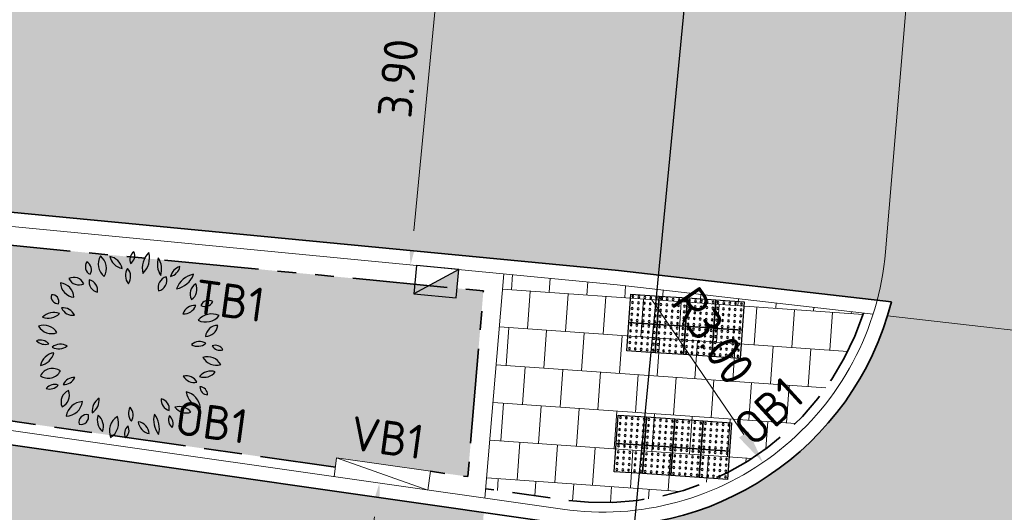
# Model space of a CAD drawing. Header units: metres. Extents: x 196651 to 397723, y 354703 to 710691.
# Tile 196 of 256: x 198018.77 to 198029.18, y 356116.48 to 356121.69. Entities that reach past the tile are written whole.
import ezdxf
from ezdxf.enums import TextEntityAlignment as Align

# ---------------------------------------------------------------- set-up
doc = ezdxf.new("R2010")
doc.units = ezdxf.units.M
doc.header["$MEASUREMENT"] = 0
doc.linetypes.add('VH-OPSLUITBAND_100X200', pattern=[16, 8, -2, 4, -2])
doc.linetypes.add('VH-TROTTOIRBAND_180-200', pattern=[20, 10, -2, 2, -2, 2, -2])
doc.layers.add('N-WE-GR-BOOM', color=96, linetype='Continuous')
doc.layers.add('N-WE-RI-HWA_KOLK_TROTTOIR-S', color=150, linetype='Continuous')
for name, color, linetype, lineweight in [('N-WE-GR-GRAS_BERM-A', 86, 'Continuous', 5), ('N-WE-VH-GOOT_TEGEL-G', 170, 'Continuous', 35), ('N-WE-VH-KANTOPSLUITING_OPSLUITBAND_100X200-G', 5, 'VH-OPSLUITBAND_100X200', 35), ('N-WE-VH-KANTOPSLUITING_TEKST-T', 7, 'VH-OPSLUITBAND_100X200', 35), ('N-WE-VH-KANTOPSLUITING_TROTTOIRBAND_180 200-G', 6, 'VH-TROTTOIRBAND_180-200', 35), ('N-WE-VH-KANTVERHARDING-G', 1, 'Continuous', 5), ('N-WE-VH-VERHARDING_ASFALT_DEKLAAG-G_ZWART', 252, 'Continuous', 5), ('N-WE-VH-VERHARDING_TEGEL-200X200X50-A', 252, 'Continuous', 18), ('N-WE-VH-VERHARDING_TEGEL-A', 252, 'Continuous', 5), ('N-WE-VH-VERKEERSTEGEL-NOPPENTEGEL-S', 5, 'Continuous', 25), ('X-XX-AL-AANPIJLING-M', 7, 'Continuous', 18), ('X-XX-AL-VERWIJZING_DOORSNEDE-200-S', 3, 'Continuous', 25)]:
    doc.layers.add(name, color=color, linetype=linetype, lineweight=lineweight)
doc.layers.add('N-WE-VH-VERHARDING_ASFALT_COATING_ROOD-G', color=7, linetype='Continuous', lineweight=5, true_color=0xffa8a8)
doc.layers.add('N-WE-VH-VERHARDING_ASFALT_DEKLAAG-G_ROOD', color=7, linetype='Continuous', lineweight=5, true_color=0xbf4040)
doc.styles.add('ATT', font='romans.shx')
doc.styles.add('NLCS-ISO', font='NLCS-ISO.ttf')
doc.styles.add('NLCS-ISO-M200-T18', font='NLCS-ISO.ttf')
doc.dimstyles.new('NLCS-M200-T18-PIJL', dxfattribs={"dimscale": 0.2, "dimtxt": 1.799999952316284, "dimasz": 1.8, "dimexe": 2, "dimexo": 2, "dimgap": 0.7, "dimtad": 1, "dimzin": 0, "dimdsep": 46, "dimtxsty": 'NLCS-ISO-M200-T18', "dimcen": 0, "dimdle": 2, "dimse1": 1, "dimse2": 1, "dimclrd": 256, "dimclre": 256, "dimclrt": 256, "dimadec": 1, "dimazin": 0, "dimtfac": 1, "dimtofl": 0, "dimtmove": 1, "dimatfit": 0, "dimfxl": 2, "dimfxlon": 1, "dimtfillclr": 254, "dimtolj": 1, "dimtzin": 0, "dimlwd": 18, "dimlwe": 18, "dimarcsym": 0})

# ---------------------------------------------------------------- blocks, each defined once
blk = doc.blocks.new('TEKST TB')
at = {"style": 'NLCS-ISO'}
blk.add_attdef('TEKST_TROTTOIRBANDEN', text='', height=0.36, rotation=0.340705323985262, dxfattribs=at).set_placement((0, 0), align=Align.BOTTOM_CENTER)
blk = doc.blocks.new('N-SRI-HWA-KOLK_TROTTOIR-SO')
blk.add_hatch(color=256).paths.add_polyline_path([(1.125000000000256, 0.7499999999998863), (-1.124999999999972, 0.7499999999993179), (-1.124999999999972, -0.7499999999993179)])
blk.add_line((-1.124999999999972, -0.7499999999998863), (1.124999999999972, 0.7499999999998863))
at = {"flags": 128}
blk.add_lwpolyline([(-1.124999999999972, -0.7499999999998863), (1.124999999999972, -0.7499999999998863), (1.124999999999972, 0.7499999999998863), (-1.124999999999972, 0.7499999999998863)], close=True, dxfattribs=at)
blk = doc.blocks.new('*D298')
at = {"layer": 'Defpoints', "color": 0, "ltscale": 0.2, "transparency": 16777216}
for p in [(198023.5517726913, 356122.9524081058), (198022.9046449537, 356119.0980970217), (198023.1781617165, 356119.0717640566)]:
    blk.add_point(p, dxfattribs=at)
at = {"layer": 'X-XX-AL-AANPIJLING-M', "linetype": 'Continuous', "lineweight": 18, "ltscale": 0.2, "transparency": 16777216}
blk.add_line((198023.2437562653, 356122.6203979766), (198022.9391446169, 356119.456440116), dxfattribs=at)
at = {"layer": 'X-XX-AL-AANPIJLING-M', "ltscale": 0.2, "transparency": 16777216}
for points in [[(198023.1840324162, 356122.6261479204), (198023.3034801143, 356122.6146480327), (198023.2782559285, 356122.9787410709)], [(198022.8794207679, 356119.4621900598), (198022.9988684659, 356119.4506901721), (198022.9046449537, 356119.0980970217)]]:
    blk.add_solid(points, dxfattribs=at)
at = {"layer": 'X-XX-AL-AANPIJLING-M', "ltscale": 0.2, "transparency": 16777216, "insert": (198022.7729232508, 356121.0690854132), "char_height": 0.3599999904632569, "attachment_point": 5, "rotation": 84.50076870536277, "style": 'NLCS-ISO-M200-T18'}
blk.add_mtext('\\A1;3.90', dxfattribs=at)
blk = doc.blocks.new('*D174')
at = {"layer": 'Defpoints', "color": 0, "ltscale": 0.2, "transparency": 16777216}
for p in [(198020.9554231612, 356117.0230101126), (198022.5758180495, 356116.7919614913), (198020.4613628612, 356113.5580563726)]:
    blk.add_point(p, dxfattribs=at)
at = {"layer": 'X-XX-AL-AANPIJLING-M', "linetype": 'Continuous', "lineweight": 18, "ltscale": 0.2, "transparency": 16777216}
blk.add_line((198022.1325753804, 356113.6834029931), (198022.5250004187, 356116.4355662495), dxfattribs=at)
at = {"layer": 'X-XX-AL-AANPIJLING-M', "ltscale": 0.2, "transparency": 16777216}
for points in [[(198022.4656012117, 356116.4440358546), (198022.5843996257, 356116.4270966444), (198022.5758180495, 356116.7919614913)], [(198022.0731761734, 356113.6918725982), (198022.1919745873, 356113.674933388), (198022.0817577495, 356113.3270077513)]]:
    blk.add_solid(points, dxfattribs=at)
at = {"layer": 'X-XX-AL-AANPIJLING-M', "ltscale": 0.2, "transparency": 16777216, "insert": (198022.0119921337, 356115.1046558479), "char_height": 0.3599999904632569, "attachment_point": 5, "rotation": 81.88501903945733, "style": 'NLCS-ISO-M200-T18'}
blk.add_mtext('\\A1;3.50', dxfattribs=at)
blk = doc.blocks.new('12PPLT06')
at = {"color": 0, "linetype": 'ByBlock'}
for centre, radius, start, end in [((-0.0861073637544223, 0.4282650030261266), 0.08348141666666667, 149.473723, 231.758585), ((-0.209690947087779, 0.4051008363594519), 0.08348141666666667, 329.473723, 51.758585), ((-0.02870544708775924, 0.4858358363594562), 0.08172058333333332, 192.305955, 259.684897), ((-0.1231813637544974, 0.388018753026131), 0.08172058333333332, 12.305955, 79.68489699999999), ((0.05000580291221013, 0.4504235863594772), 0.05243733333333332, 125.409332, 202.710088), ((-0.02874894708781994, 0.4729173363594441), 0.05243733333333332, 305.409332, 22.710088), ((0.1770898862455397, 0.4065607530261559), 0.1137750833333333, 133.811686, 194.307734), ((-0.01192153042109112, 0.4605457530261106), 0.1137750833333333, 313.811686, 14.307734), ((-0.1922265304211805, 0.4144898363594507), 0.04510308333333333, 146.815069, 244.019343), ((-0.2497319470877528, 0.3986316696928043), 0.04510308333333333, 326.815069, 64.019343), ((0.2574144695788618, 0.4291249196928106), 0.1143496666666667, 163.464229, 212.790564), ((0.05166538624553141, 0.3997421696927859), 0.1143496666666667, 343.464229, 32.790564), ((0.04061563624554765, 0.3678615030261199), 0.06638033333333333, 145.524785, 220.832734), ((-0.06433119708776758, 0.3620330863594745), 0.06638033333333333, 325.524785, 40.83273399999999), ((0.2788443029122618, 0.3492606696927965), 0.0671975, 104.100357, 168.465016), ((0.1966333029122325, 0.4278707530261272), 0.0671975, 284.100357, 348.465016), ((0.3554936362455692, 0.2580414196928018), 0.1178019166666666, 100.300505, 160.447649), ((0.2234203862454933, 0.4133692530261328), 0.1178019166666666, 280.300505, 340.447649), ((-0.2877341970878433, 0.3336924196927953), 0.081791, 183.318929, 263.190365), ((-0.3790860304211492, 0.2477432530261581), 0.081791, 3.318929, 83.19036499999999), ((-0.2982741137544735, 0.2994408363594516), 0.05821033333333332, 25.453651, 116.685197), ((-0.2718556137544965, 0.3764686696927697), 0.05821033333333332, 205.453651, 296.6851970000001), ((-0.1618326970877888, 0.3338885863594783), 0.05570899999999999, 168.806602, 257.639098), ((-0.2284075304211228, 0.2902852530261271), 0.05570899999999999, 348.806602, 77.639098), ((0.2042821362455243, 0.3047935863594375), 0.05733175, 103.891386, 198.903947), ((0.1362783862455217, 0.3418740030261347), 0.05733175, 283.891386, 18.903947), ((0.3801633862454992, 0.2704886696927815), 0.06404974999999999, 122.581735, 207.179988), ((0.2886953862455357, 0.2952014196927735), 0.06404974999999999, 302.581735, 27.17998800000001), ((-0.3812560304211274, 0.2554981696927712), 0.03687258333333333, 163.493346, 274.469734), ((-0.4137354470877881, 0.2292142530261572), 0.03687258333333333, 343.493346, 94.469734), ((0.3410773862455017, 0.143559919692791), 0.06633966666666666, 86.02821899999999, 161.369762), ((0.2828089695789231, 0.230933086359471), 0.06633966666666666, 266.028219, 341.369762), ((0.4133008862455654, 0.1913606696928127), 0.04460749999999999, 59.98145400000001, 155.66759), ((0.3949721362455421, 0.248364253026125), 0.04460749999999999, 239.981454, 335.66759), ((-0.4032495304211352, 0.08753425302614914), 0.08471958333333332, 69.720138, 135.64891), ((-0.4344656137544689, 0.226225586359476), 0.08471958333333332, 249.720138, 315.64891), ((-0.3534903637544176, 0.1337669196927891), 0.06314383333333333, 22.572306, 98.33354299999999), ((-0.3043353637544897, 0.2204817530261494), 0.06314383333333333, 202.572306, 278.3335430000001), ((0.4301350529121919, 0.07267058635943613), 0.09187275, 64.735263, 140.578115), ((-0.4559597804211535, 0.02465575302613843), 0.07996766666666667, 30.948236, 110.578394), ((0.3983755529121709, 0.2140967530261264), 0.09187275, 244.7352629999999, 320.578115), ((-0.415484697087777, 0.1406452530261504), 0.07996766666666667, 210.948236, 290.578394), ((0.4628914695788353, 0.03809850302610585), 0.06592175, 90.25287399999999, 173.522083), ((0.3970997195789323, 0.1114569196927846), 0.06592175, 270.252874, 353.5220830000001), ((-0.450188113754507, 0.06701016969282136), 0.06300191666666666, 224.25765, 288.592661), ((-0.4752231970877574, -0.03667174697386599), 0.06300191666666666, 44.25764999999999, 108.592661), ((-0.3678316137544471, -0.06481383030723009), 0.06992266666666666, 60.509485, 129.29199), ((0.3567975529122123, 0.05846016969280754), 0.06502333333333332, 238.874764, 311.213524), ((0.3660280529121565, -0.0461168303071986), 0.06502333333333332, 58.874764, 131.213524), ((-0.3856936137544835, -0.1306236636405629), 0.09234183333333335, 100.876159, 165.447913), ((-0.4924966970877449, -0.01673874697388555), 0.09234183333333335, 280.876159, 345.447913), ((-0.3776902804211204, 0.05016466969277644), 0.06992266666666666, 240.509485, 309.29199), ((0.4502331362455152, -0.04529299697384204), 0.04464991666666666, 28.19813599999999, 112.191787), ((0.4727193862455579, 0.01714758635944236), 0.04464991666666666, 208.198136, 292.191787), ((0.454932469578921, -0.02499216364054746), 0.08137058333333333, 209.195197, 286.718901), ((0.4073073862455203, -0.1426145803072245), 0.08137058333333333, 29.195197, 106.718901), ((-0.4332910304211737, -0.1017925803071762), 0.07279833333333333, 234.974463, 331.379225), ((-0.411169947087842, -0.1962779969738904), 0.07279833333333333, 54.97446299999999, 151.379225), ((0.4250529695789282, -0.2125242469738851), 0.07530733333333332, 71.371166, 141.75354), ((0.3899658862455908, -0.09454383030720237), 0.07530733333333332, 251.371166, 321.75354), ((-0.3988381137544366, -0.2663327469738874), 0.05835274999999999, 71.81924599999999, 140.08176), ((-0.2960180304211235, -0.2328259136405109), 0.06249758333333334, 87.172434, 157.236469), ((-0.3505646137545, -0.1462222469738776), 0.06249758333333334, 267.172434, 337.236469), ((0.2959620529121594, -0.2261938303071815), 0.06442966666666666, 28.807165, 103.91988), ((0.336918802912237, -0.1326099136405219), 0.06442966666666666, 208.807165, 283.91988), ((-0.425385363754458, -0.1734484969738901), 0.05835274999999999, 251.819246, 320.08176), ((-0.300776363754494, -0.2997434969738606), 0.06498733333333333, 113.475292, 203.45596), ((-0.3862814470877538, -0.2660029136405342), 0.06498733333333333, 293.475292, 23.45596), ((0.3923588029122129, -0.2358448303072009), 0.0967875, 186.548686, 256.891132), ((0.2742512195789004, -0.3411484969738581), 0.0967875, 6.548686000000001, 76.891132), ((0.410380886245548, -0.2204391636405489), 0.04222583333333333, 179.255722, 267.628659), ((0.3664114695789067, -0.2620803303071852), 0.04222583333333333, 359.255722, 87.628659), ((-0.3404386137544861, -0.286296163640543), 0.08883749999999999, 271.632764, 352.026789), ((-0.2499286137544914, -0.3874203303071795), 0.08883749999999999, 91.63276400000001, 172.026789), ((-0.1213639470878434, -0.3477423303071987), 0.07992766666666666, 122.887314, 186.725334), ((-0.244141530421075, -0.289984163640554), 0.07992766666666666, 302.887314, 6.725333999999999), ((0.2217668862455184, -0.2893535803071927), 0.05859191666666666, 173.649981, 254.6514450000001), ((0.1480257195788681, -0.3393753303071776), 0.05859191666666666, 353.649981, 74.65144500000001), ((0.05309013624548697, -0.3604013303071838), 0.06279416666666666, 148.787661, 221.5977109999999), ((-0.04757369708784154, -0.3695494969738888), 0.06279416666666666, 328.787661, 41.597711), ((0.2468061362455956, -0.3953419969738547), 0.1233375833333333, 165.20711, 218.321749), ((0.0307931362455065, -0.4403295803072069), 0.1233375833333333, 345.20711, 38.321749), ((0.2983952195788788, -0.2774710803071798), 0.08059875, 218.696214, 286.241545), ((0.2580326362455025, -0.405242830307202), 0.08059875, 38.69621400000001, 106.241545), ((-0.2305322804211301, -0.4082693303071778), 0.04104691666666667, 76.54190600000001, 193.477426), ((-0.2608957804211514, -0.3779159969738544), 0.04104691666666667, 256.541906, 13.477426), ((-0.09836994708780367, -0.3976454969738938), 0.07587533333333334, 159.116987, 230.360624), ((-0.2176659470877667, -0.4290285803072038), 0.07587533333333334, 339.116987, 50.360624), ((-0.01992978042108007, -0.4540436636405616), 0.09055483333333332, 122.116989, 201.727527), ((-0.152194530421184, -0.4108697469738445), 0.09055483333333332, 302.116989, 21.727527), ((0.1123076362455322, -0.397803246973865), 0.07050225, 185.31956, 260.418968), ((0.03037446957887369, -0.4738584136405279), 0.07050225, 5.31956, 80.41896799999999), ((0.2555320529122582, -0.3939920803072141), 0.05361883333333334, 156.775419, 231.2879720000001), ((0.1727245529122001, -0.4146869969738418), 0.05361883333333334, 336.775419, 51.287972), ((0.0214697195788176, -0.4669088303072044), 0.05212266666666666, 129.747505, 206.070901), ((-0.05867703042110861, -0.4497403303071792), 0.05212266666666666, 309.747505, 26.070901)]:
    blk.add_arc(centre, radius, start, end, dxfattribs=at)
at = {"color": 0, "linetype": 'ByBlock', "style": 'ATT'}
for tag, p, flags in [('ITEM', (-0.9110891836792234, -3.045691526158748), 3), ('ROOM_NUMBER', (-0.9110891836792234, -4.379024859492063), 1)]:
    blk.add_attdef(tag, p, '', height=1, dxfattribs=dict(at, flags=flags))
blk = doc.blocks.new('*U2075')
for centre in [(0.02500000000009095, 0.575000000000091), (0.02500000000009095, 0.512500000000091), (0.08750000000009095, 0.575000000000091), (0.08750000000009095, 0.512500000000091), (0.1500000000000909, 0.575000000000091), (0.1500000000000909, 0.512500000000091), (0.2125000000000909, 0.575000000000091), (0.2125000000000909, 0.512500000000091), (0.2749999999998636, 0.575000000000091), (0.2749999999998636, 0.512500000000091), (0.3250000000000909, 0.575000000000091), (0.3250000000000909, 0.512500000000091), (0.3875000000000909, 0.575000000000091), (0.3875000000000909, 0.512500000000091), (0.4500000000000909, 0.575000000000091), (0.4500000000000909, 0.512500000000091), (0.5125000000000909, 0.575000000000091), (0.5125000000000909, 0.512500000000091), (0.5749999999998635, 0.575000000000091), (0.5749999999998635, 0.512500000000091), (0.6250000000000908, 0.575000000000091), (0.6250000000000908, 0.512500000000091), (0.6875000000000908, 0.575000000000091), (0.6875000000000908, 0.512500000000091), (0.7500000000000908, 0.575000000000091), (0.7500000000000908, 0.512500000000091), (0.8125000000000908, 0.575000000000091), (0.8125000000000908, 0.512500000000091), (0.8749999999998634, 0.575000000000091), (0.8749999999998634, 0.512500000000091), (0.9250000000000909, 0.575000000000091), (0.9250000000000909, 0.512500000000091), (0.9875000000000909, 0.575000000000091), (0.9875000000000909, 0.512500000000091), (1.050000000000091, 0.575000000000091), (1.050000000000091, 0.512500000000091), (1.112500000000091, 0.575000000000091), (1.112500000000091, 0.512500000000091), (1.174999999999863, 0.575000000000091), (1.174999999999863, 0.512500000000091), (0.02500000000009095, 0.4500000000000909), (0.08750000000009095, 0.4500000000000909), (0.1500000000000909, 0.4500000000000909), (0.2125000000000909, 0.4500000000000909), (0.2749999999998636, 0.4500000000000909), (0.3250000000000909, 0.4500000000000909), (0.3875000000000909, 0.4500000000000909), (0.4500000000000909, 0.4500000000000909), (0.5125000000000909, 0.4500000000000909), (0.5749999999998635, 0.4500000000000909), (0.6250000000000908, 0.4500000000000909), (0.6875000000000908, 0.4500000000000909), (0.7500000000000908, 0.4500000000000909), (0.8125000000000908, 0.4500000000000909), (0.8749999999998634, 0.4500000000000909), (0.9250000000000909, 0.4500000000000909), (0.9875000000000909, 0.4500000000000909), (1.050000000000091, 0.4500000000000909), (1.112500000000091, 0.4500000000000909), (1.174999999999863, 0.4500000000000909), (0.02500000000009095, 0.3875000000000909), (0.02500000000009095, 0.3250000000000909), (0.08750000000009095, 0.3875000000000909), (0.08750000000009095, 0.3250000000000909), (0.1500000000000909, 0.3875000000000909), (0.1500000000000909, 0.3250000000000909), (0.2125000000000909, 0.3875000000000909), (0.2125000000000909, 0.3250000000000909), (0.2749999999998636, 0.3875000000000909), (0.2749999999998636, 0.3250000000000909), (0.3250000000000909, 0.3875000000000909), (0.3250000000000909, 0.3250000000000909), (0.3875000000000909, 0.3875000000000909), (0.3875000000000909, 0.3250000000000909), (0.4500000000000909, 0.3875000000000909), (0.4500000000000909, 0.3250000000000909), (0.5125000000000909, 0.3875000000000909), (0.5125000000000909, 0.3250000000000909), (0.5749999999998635, 0.3875000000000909), (0.5749999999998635, 0.3250000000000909), (0.6250000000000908, 0.3875000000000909), (0.6250000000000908, 0.3250000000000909), (0.6875000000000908, 0.3875000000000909), (0.6875000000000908, 0.3250000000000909), (0.7500000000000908, 0.3875000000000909), (0.7500000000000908, 0.3250000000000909), (0.8125000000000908, 0.3875000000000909), (0.8125000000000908, 0.3250000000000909), (0.8749999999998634, 0.3875000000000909), (0.8749999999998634, 0.3250000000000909), (0.9250000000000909, 0.3875000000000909), (0.9250000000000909, 0.3250000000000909), (0.9875000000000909, 0.3875000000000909), (0.9875000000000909, 0.3250000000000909), (1.050000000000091, 0.3875000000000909), (1.050000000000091, 0.3250000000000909), (1.112500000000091, 0.3875000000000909), (1.112500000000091, 0.3250000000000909), (1.174999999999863, 0.3875000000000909), (1.174999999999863, 0.3250000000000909), (0.02500000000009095, 0.2750000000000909), (0.02500000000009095, 0.2125000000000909), (0.08750000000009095, 0.2750000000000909), (0.08750000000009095, 0.2125000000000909), (0.1500000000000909, 0.2750000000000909), (0.1500000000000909, 0.2125000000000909), (0.2125000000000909, 0.2750000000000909), (0.2125000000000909, 0.2125000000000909), (0.2749999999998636, 0.2750000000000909), (0.2749999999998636, 0.2125000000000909), (0.3250000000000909, 0.2750000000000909), (0.3250000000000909, 0.2125000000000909), (0.3875000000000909, 0.2750000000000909), (0.3875000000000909, 0.2125000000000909), (0.4500000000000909, 0.2750000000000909), (0.4500000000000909, 0.2125000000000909), (0.5125000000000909, 0.2750000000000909), (0.5125000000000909, 0.2125000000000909), (0.5749999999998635, 0.2750000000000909), (0.5749999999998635, 0.2125000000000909), (0.6250000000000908, 0.2750000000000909), (0.6250000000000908, 0.2125000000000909), (0.6875000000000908, 0.2750000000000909), (0.6875000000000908, 0.2125000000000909), (0.7500000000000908, 0.2750000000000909), (0.7500000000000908, 0.2125000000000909), (0.8125000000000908, 0.2750000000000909), (0.8125000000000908, 0.2125000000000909), (0.8749999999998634, 0.2750000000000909), (0.8749999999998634, 0.2125000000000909), (0.9250000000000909, 0.2750000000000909), (0.9250000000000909, 0.2125000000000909), (0.9875000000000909, 0.2750000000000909), (0.9875000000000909, 0.2125000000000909), (1.050000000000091, 0.2750000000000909), (1.050000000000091, 0.2125000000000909), (1.112500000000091, 0.2750000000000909), (1.112500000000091, 0.2125000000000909), (1.174999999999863, 0.2750000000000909), (1.174999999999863, 0.2125000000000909), (0.02500000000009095, 0.1500000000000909), (0.08750000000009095, 0.1500000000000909), (0.1500000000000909, 0.1500000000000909), (0.2125000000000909, 0.1500000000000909), (0.2749999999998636, 0.1500000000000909), (0.3250000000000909, 0.1500000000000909), (0.3875000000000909, 0.1500000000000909), (0.4500000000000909, 0.1500000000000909), (0.5125000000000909, 0.1500000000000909), (0.5749999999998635, 0.1500000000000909), (0.6250000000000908, 0.1500000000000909), (0.6875000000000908, 0.1500000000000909), (0.7500000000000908, 0.1500000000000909), (0.8125000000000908, 0.1500000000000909), (0.8749999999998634, 0.1500000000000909), (0.9250000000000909, 0.1500000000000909), (0.9875000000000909, 0.1500000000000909), (1.050000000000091, 0.1500000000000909), (1.112500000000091, 0.1500000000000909), (1.174999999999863, 0.1500000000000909), (0.02500000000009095, 0.08750000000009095), (0.02500000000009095, 0.02500000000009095), (0.08750000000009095, 0.08750000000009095), (0.08750000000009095, 0.02500000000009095), (0.1500000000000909, 0.08750000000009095), (0.1500000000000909, 0.02500000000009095), (0.2125000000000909, 0.08750000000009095), (0.2125000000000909, 0.02500000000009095), (0.2749999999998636, 0.08750000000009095), (0.2749999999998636, 0.02500000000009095), (0.3250000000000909, 0.08750000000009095), (0.3250000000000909, 0.02500000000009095), (0.3875000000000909, 0.08750000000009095), (0.3875000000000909, 0.02500000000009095), (0.4500000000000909, 0.08750000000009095), (0.4500000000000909, 0.02500000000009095), (0.5125000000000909, 0.08750000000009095), (0.5125000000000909, 0.02500000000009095), (0.5749999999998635, 0.08750000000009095), (0.5749999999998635, 0.02500000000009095), (0.6250000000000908, 0.08750000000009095), (0.6250000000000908, 0.02500000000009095), (0.6875000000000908, 0.08750000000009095), (0.6875000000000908, 0.02500000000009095), (0.7500000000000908, 0.08750000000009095), (0.7500000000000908, 0.02500000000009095), (0.8125000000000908, 0.08750000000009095), (0.8125000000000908, 0.02500000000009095), (0.8749999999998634, 0.08750000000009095), (0.8749999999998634, 0.02500000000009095), (0.9250000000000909, 0.08750000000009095), (0.9250000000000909, 0.02500000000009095), (0.9875000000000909, 0.08750000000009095), (0.9875000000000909, 0.02500000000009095), (1.050000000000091, 0.08750000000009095), (1.050000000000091, 0.02500000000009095), (1.112500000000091, 0.08750000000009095), (1.112500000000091, 0.02500000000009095), (1.174999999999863, 0.08750000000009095), (1.174999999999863, 0.02500000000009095)]:
    blk.add_circle(centre, 0.01)
for points in [[(0.2999999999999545, 0.3000000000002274), (0.2999999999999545, 0.6000000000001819), (0, 0.6000000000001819), (0, 0.3)], [(0.5999999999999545, 0.3000000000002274), (0.5999999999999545, 0.6000000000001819), (0.2999999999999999, 0.6000000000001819), (0.2999999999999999, 0.3)], [(0.8999999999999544, 0.3000000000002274), (0.8999999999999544, 0.6000000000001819), (0.5999999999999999, 0.6000000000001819), (0.5999999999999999, 0.3)], [(1.199999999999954, 0.3000000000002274), (1.199999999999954, 0.6000000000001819), (0.8999999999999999, 0.6000000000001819), (0.8999999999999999, 0.3)], [(0.2999999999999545, 2.273736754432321e-13), (0.2999999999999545, 0.3000000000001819), (0, 0.3000000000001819), (0, 0)], [(0.5999999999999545, 2.273736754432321e-13), (0.5999999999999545, 0.3000000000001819), (0.2999999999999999, 0.3000000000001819), (0.2999999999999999, 0)], [(0.8999999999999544, 2.273736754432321e-13), (0.8999999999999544, 0.3000000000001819), (0.5999999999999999, 0.3000000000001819), (0.5999999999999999, 0)], [(1.199999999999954, 2.273736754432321e-13), (1.199999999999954, 0.3000000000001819), (0.8999999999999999, 0.3000000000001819), (0.8999999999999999, 0)]]:
    blk.add_3dface(points)
blk = doc.blocks.new('*U2076')
for centre in [(0.02500000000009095, 0.2750000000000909), (0.02500000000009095, 0.2125000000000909), (0.08750000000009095, 0.2750000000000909), (0.08750000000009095, 0.2125000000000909), (0.1500000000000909, 0.2750000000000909), (0.1500000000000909, 0.2125000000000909), (0.2125000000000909, 0.2750000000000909), (0.2125000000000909, 0.2125000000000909), (0.2749999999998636, 0.2750000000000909), (0.2749999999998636, 0.2125000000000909), (0.3250000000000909, 0.2750000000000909), (0.3250000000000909, 0.2125000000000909), (0.3875000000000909, 0.2750000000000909), (0.3875000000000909, 0.2125000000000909), (0.4500000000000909, 0.2750000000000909), (0.4500000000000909, 0.2125000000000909), (0.5125000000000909, 0.2750000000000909), (0.5125000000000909, 0.2125000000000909), (0.5749999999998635, 0.2750000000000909), (0.5749999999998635, 0.2125000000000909), (0.6250000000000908, 0.2750000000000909), (0.6250000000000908, 0.2125000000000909), (0.6875000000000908, 0.2750000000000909), (0.6875000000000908, 0.2125000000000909), (0.7500000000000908, 0.2750000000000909), (0.7500000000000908, 0.2125000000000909), (0.8125000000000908, 0.2750000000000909), (0.8125000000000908, 0.2125000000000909), (0.8749999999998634, 0.2750000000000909), (0.8749999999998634, 0.2125000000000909), (0.9250000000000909, 0.2750000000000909), (0.9250000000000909, 0.2125000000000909), (0.9875000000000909, 0.2750000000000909), (0.9875000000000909, 0.2125000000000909), (1.050000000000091, 0.2750000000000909), (1.050000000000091, 0.2125000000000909), (1.112500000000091, 0.2750000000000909), (1.112500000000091, 0.2125000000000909), (1.174999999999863, 0.2750000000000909), (1.174999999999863, 0.2125000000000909), (0.02500000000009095, 0.1500000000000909), (0.08750000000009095, 0.1500000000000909), (0.1500000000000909, 0.1500000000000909), (0.2125000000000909, 0.1500000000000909), (0.2749999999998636, 0.1500000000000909), (0.3250000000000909, 0.1500000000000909), (0.3875000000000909, 0.1500000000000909), (0.4500000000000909, 0.1500000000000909), (0.5125000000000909, 0.1500000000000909), (0.5749999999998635, 0.1500000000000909), (0.6250000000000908, 0.1500000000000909), (0.6875000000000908, 0.1500000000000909), (0.7500000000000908, 0.1500000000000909), (0.8125000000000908, 0.1500000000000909), (0.8749999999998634, 0.1500000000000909), (0.9250000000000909, 0.1500000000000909), (0.9875000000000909, 0.1500000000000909), (1.050000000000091, 0.1500000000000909), (1.112500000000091, 0.1500000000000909), (1.174999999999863, 0.1500000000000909), (0.02500000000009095, 0.0875000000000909), (0.02500000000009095, 0.02500000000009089), (0.08750000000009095, 0.0875000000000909), (0.08750000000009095, 0.02500000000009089), (0.1500000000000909, 0.0875000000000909), (0.1500000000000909, 0.02500000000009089), (0.2125000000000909, 0.0875000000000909), (0.2125000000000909, 0.02500000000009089), (0.2749999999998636, 0.0875000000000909), (0.2749999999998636, 0.02500000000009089), (0.3250000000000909, 0.0875000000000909), (0.3250000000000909, 0.02500000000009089), (0.3875000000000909, 0.0875000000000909), (0.3875000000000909, 0.02500000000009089), (0.4500000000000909, 0.0875000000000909), (0.4500000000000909, 0.02500000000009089), (0.5125000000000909, 0.0875000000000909), (0.5125000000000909, 0.02500000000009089), (0.5749999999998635, 0.0875000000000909), (0.5749999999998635, 0.02500000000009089), (0.6250000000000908, 0.0875000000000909), (0.6250000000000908, 0.02500000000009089), (0.6875000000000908, 0.0875000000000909), (0.6875000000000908, 0.02500000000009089), (0.7500000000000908, 0.0875000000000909), (0.7500000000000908, 0.02500000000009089), (0.8125000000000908, 0.0875000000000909), (0.8125000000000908, 0.02500000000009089), (0.8749999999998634, 0.0875000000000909), (0.8749999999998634, 0.02500000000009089), (0.9250000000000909, 0.0875000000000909), (0.9250000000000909, 0.02500000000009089), (0.9875000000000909, 0.0875000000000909), (0.9875000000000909, 0.02500000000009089), (1.050000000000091, 0.0875000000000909), (1.050000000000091, 0.02500000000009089), (1.112500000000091, 0.0875000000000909), (1.112500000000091, 0.02500000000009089), (1.174999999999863, 0.0875000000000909), (1.174999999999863, 0.02500000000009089), (0.02500000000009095, -0.02499999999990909), (0.02500000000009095, -0.0874999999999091), (0.08750000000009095, -0.02499999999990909), (0.08750000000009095, -0.0874999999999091), (0.1500000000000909, -0.02499999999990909), (0.1500000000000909, -0.0874999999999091), (0.2125000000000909, -0.02499999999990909), (0.2125000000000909, -0.0874999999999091), (0.2749999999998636, -0.02499999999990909), (0.2749999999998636, -0.0874999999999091), (0.3250000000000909, -0.02499999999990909), (0.3250000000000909, -0.0874999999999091), (0.3875000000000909, -0.02499999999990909), (0.3875000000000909, -0.0874999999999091), (0.4500000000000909, -0.02499999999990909), (0.4500000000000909, -0.0874999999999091), (0.5125000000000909, -0.02499999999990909), (0.5125000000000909, -0.0874999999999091), (0.5749999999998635, -0.02499999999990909), (0.5749999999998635, -0.0874999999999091), (0.6250000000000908, -0.02499999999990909), (0.6250000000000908, -0.0874999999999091), (0.6875000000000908, -0.02499999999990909), (0.6875000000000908, -0.0874999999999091), (0.7500000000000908, -0.02499999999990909), (0.7500000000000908, -0.0874999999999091), (0.8125000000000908, -0.02499999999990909), (0.8125000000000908, -0.0874999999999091), (0.8749999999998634, -0.02499999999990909), (0.8749999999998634, -0.0874999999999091), (0.9250000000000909, -0.02499999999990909), (0.9250000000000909, -0.0874999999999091), (0.9875000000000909, -0.02499999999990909), (0.9875000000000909, -0.0874999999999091), (1.050000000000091, -0.02499999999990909), (1.050000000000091, -0.0874999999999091), (1.112500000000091, -0.02499999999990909), (1.112500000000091, -0.0874999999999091), (1.174999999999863, -0.02499999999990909), (1.174999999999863, -0.0874999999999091), (0.02500000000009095, -0.1499999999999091), (0.02500000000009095, -0.2124999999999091), (0.08750000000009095, -0.1499999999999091), (0.08750000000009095, -0.2124999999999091), (0.1500000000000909, -0.1499999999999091), (0.1500000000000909, -0.2124999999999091), (0.2125000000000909, -0.1499999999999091), (0.2125000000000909, -0.2124999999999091), (0.2749999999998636, -0.1499999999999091), (0.2749999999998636, -0.2124999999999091), (0.3250000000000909, -0.1499999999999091), (0.3250000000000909, -0.2124999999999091), (0.3875000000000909, -0.1499999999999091), (0.3875000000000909, -0.2124999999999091), (0.4500000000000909, -0.1499999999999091), (0.4500000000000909, -0.2124999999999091), (0.5125000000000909, -0.1499999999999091), (0.5125000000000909, -0.2124999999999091), (0.5749999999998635, -0.1499999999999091), (0.5749999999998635, -0.2124999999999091), (0.6250000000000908, -0.1499999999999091), (0.6250000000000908, -0.2124999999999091), (0.6875000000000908, -0.1499999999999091), (0.6875000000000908, -0.2124999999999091), (0.7500000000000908, -0.1499999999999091), (0.7500000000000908, -0.2124999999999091), (0.8125000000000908, -0.1499999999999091), (0.8125000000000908, -0.2124999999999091), (0.8749999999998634, -0.1499999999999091), (0.8749999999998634, -0.2124999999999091), (0.9250000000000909, -0.1499999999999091), (0.9250000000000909, -0.2124999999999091), (0.9875000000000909, -0.1499999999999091), (0.9875000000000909, -0.2124999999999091), (1.050000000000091, -0.1499999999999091), (1.050000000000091, -0.2124999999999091), (1.112500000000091, -0.1499999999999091), (1.112500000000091, -0.2124999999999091), (1.174999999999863, -0.1499999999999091), (1.174999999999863, -0.2124999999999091), (0.02500000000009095, -0.2749999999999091), (0.08750000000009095, -0.2749999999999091), (0.1500000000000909, -0.2749999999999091), (0.2125000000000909, -0.2749999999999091), (0.2749999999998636, -0.2749999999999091), (0.3250000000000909, -0.2749999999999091), (0.3875000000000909, -0.2749999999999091), (0.4500000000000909, -0.2749999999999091), (0.5125000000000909, -0.2749999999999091), (0.5749999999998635, -0.2749999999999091), (0.6250000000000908, -0.2749999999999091), (0.6875000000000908, -0.2749999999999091), (0.7500000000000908, -0.2749999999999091), (0.8125000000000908, -0.2749999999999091), (0.8749999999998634, -0.2749999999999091), (0.9250000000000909, -0.2749999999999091), (0.9875000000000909, -0.2749999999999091), (1.050000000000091, -0.2749999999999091), (1.112500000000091, -0.2749999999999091), (1.174999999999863, -0.2749999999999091)]:
    blk.add_circle(centre, 0.01)
for points in [[(0.2999999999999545, 2.273181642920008e-13), (0.2999999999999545, 0.3000000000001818), (0, 0.3000000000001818), (0, -5.551115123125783e-17)], [(0.5999999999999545, 2.273181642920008e-13), (0.5999999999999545, 0.3000000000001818), (0.2999999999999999, 0.3000000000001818), (0.2999999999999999, -5.551115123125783e-17)], [(0.8999999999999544, 2.273181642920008e-13), (0.8999999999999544, 0.3000000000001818), (0.5999999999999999, 0.3000000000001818), (0.5999999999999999, -5.551115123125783e-17)], [(1.199999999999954, 2.273181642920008e-13), (1.199999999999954, 0.3000000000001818), (0.8999999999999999, 0.3000000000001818), (0.8999999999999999, -5.551115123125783e-17)], [(0.2999999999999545, -0.2999999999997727), (0.2999999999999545, 1.818545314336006e-13), (0, 1.818545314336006e-13), (0, -0.3)], [(0.5999999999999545, -0.2999999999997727), (0.5999999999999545, 1.818545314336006e-13), (0.2999999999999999, 1.818545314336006e-13), (0.2999999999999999, -0.3)], [(0.8999999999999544, -0.2999999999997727), (0.8999999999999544, 1.818545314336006e-13), (0.5999999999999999, 1.818545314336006e-13), (0.5999999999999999, -0.3)], [(1.199999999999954, -0.2999999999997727), (1.199999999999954, 1.818545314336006e-13), (0.8999999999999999, 1.818545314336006e-13), (0.8999999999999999, -0.3)]]:
    blk.add_3dface(points)
blk = doc.blocks.new('*D2026')
at = {"layer": 'Defpoints', "color": 0, "transparency": 16777216}
for p in [(198024.9348028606, 356119.485942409), (198026.6294629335, 356117.0104369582)]:
    blk.add_point(p, dxfattribs=at)
at = {"layer": 'X-XX-AL-AANPIJLING-M', "linetype": 'Continuous', "lineweight": 18, "transparency": 16777216}
blk.add_line((198025.4544986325, 356118.7267873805), (198026.4261037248, 356117.3074976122), dxfattribs=at)
at = {"layer": 'X-XX-AL-AANPIJLING-M', "transparency": 16777216}
blk.add_solid([(198026.4756138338, 356117.3413908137), (198026.3765936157, 356117.2736044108), (198026.6294629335, 356117.0104369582)], dxfattribs=at)
at = {"layer": 'X-XX-AL-AANPIJLING-M', "transparency": 16777216, "insert": (198026.1026754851, 356118.3464365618), "char_height": 0.3599999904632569, "attachment_point": 5, "rotation": 304.3944232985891, "style": 'NLCS-ISO-M200-T18'}
blk.add_mtext('\\A1;R3.00', dxfattribs=at)

msp = doc.modelspace()

# ---------------------------------------------------------------- hatches: boundary and pattern name
at = {"layer": 'N-WE-GR-GRAS_BERM-A'}
h = msp.add_hatch(dxfattribs=at)
h.set_pattern_fill('AGR-GRAS_01', color=256, scale=0.04, pattern_type=2)
h.set_pattern_definition([(0, (0, 0), (1, 1), [0.12, -0.8]), (45, (0.4, 0.2), (-0.1131370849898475, 1.866761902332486), [0.12, -0.8]), (29.99999999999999, (0.08, 0.12), (0.2274613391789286, 1.286025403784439), [0.12, -0.8]), (15, (0.32, 0.48), (0.3856270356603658, 0.7244941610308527), [0.12, -0.8]), (135, (0.16, 2), (-0.02828427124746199, -0.6505382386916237), [0.12, -0.8]), (150, (1.2, 0.4), (0.2156921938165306, -0.5864101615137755), [0.12, -0.8]), (165, (0.24, 0.04), (0.1434520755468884, -0.7010146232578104), [0.12, -0.8]), (85, (0.4, 0.4), (-0.872677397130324, 1.040016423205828), [0.12, -0.8]), (99.99999999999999, (0, 0), (-1.112117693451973, 0.7787131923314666), [0.12, -0.7999999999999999])])
h.paths.add_polyline_path([(198023.6748555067, 356118.8230198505), (197974.1729620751, 356123.5888397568), (197950.0229708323, 356126.2133175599), (197937.6371386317, 356127.3174574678), (197884.3105013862, 356133.1120560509, 0.003613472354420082), (197882.7603345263, 356133.2691743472, 0.3186837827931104), (197874.9417360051, 356128.7589146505), (197875.8956542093, 356128.7854126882, 0.01583618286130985), (197877.1536726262, 356128.8602783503), (197885.7744525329, 356129.6479016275, -0.02629714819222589), (197888.6209794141, 356129.7576275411), (197906.3767361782, 356129.5080724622, -0.005309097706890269), (197908.576094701, 356129.4537987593), (197908.5768003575, 356129.4737863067), (197909.5759609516, 356129.4336831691), (197909.5759609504, 356129.4336831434, -0.01582564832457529), (197916.1145090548, 356128.931919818), (197936.6465827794, 356126.7008537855, 0.004590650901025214), (197938.4716104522, 356126.5194791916), (197950.5453987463, 356125.4314122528), (197951.5413626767, 356125.3416578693), (197955.5954659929, 356124.9763097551, -0.004590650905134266), (197957.488831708, 356124.7881436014), (197996.207883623, 356120.580835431), (197997.1998711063, 356120.4529258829, -0.008349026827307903), (198000.6325015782, 356120.0218232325), (198012.8413770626, 356118.2809859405), (198022.11047799, 356116.9593247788), (198022.1239231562, 356117.0584191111), (198023.1139326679, 356116.9172557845), (198023.5099364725, 356116.8607904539)])
at = {"layer": 'N-WE-VH-VERHARDING_ASFALT_COATING_ROOD-G'}
h = msp.add_hatch(color=256, dxfattribs=at)
edge = h.paths.add_edge_path()
edge.add_line((198031.4294343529, 356131.0894830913), (198029.0790537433, 356131.1835357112))
edge.add_line((198029.0790537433, 356131.1835357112), (198029.067629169, 356131.0476045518))
edge.add_line((198029.067629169, 356131.0476045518), (198028.9163354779, 356131.0385044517))
edge.add_line((198028.9163354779, 356131.0385044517), (198028.5691486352, 356126.9076275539))
edge.add_line((198028.5691486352, 356126.9076275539), (198028.1990489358, 356122.5041303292))
edge.add_line((198028.1990489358, 356122.5041303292), (198027.9242628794, 356119.2346879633))
edge.add_arc((198024.9348028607, 356119.485942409), 2.999999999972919, 345.2730524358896, 355.1957659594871, ccw=False)
edge.add_line((198027.8362477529, 356118.7233038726), (198027.9867252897, 356118.7060260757))
edge.add_arc((198024.9348028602, 356119.485942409), 3.150000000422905, 342.90097050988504, 345.6649064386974, ccw=False)
edge.add_line((198027.9455665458, 356118.5597663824), (198030.3531187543, 356118.2833317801))
edge.add_line((198030.3531187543, 356118.2833317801), (198031.4294343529, 356131.0894830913))
at = {"layer": 'N-WE-VH-VERHARDING_ASFALT_DEKLAAG-G_ROOD'}
h = msp.add_hatch(color=256, dxfattribs=at)
edge = h.paths.add_edge_path()
edge.add_line((198023.6789028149, 356116.483157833), (198004.5277307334, 356119.2138822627))
edge.add_line((198004.5277307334, 356119.2138822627), (198004.5277307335, 356115.981515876))
edge.add_line((198004.5277307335, 356115.981515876), (198022.716315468, 356113.3880447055))
edge.add_arc((198020.5777401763, 356098.389744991), 15.14999995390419, 79.22880731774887, 81.88501904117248, ccw=False)
edge.add_line((198023.4090844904, 356113.2728222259), (198023.6789028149, 356116.483157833))
h = msp.add_hatch(color=256, dxfattribs=at)
edge = h.paths.add_edge_path()
edge.add_arc((198035.2421206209, 356116.7529135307), 5.150000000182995, 175.1957701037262, 219.2373761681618)
edge.add_arc((198020.4500581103, 356098.1394902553), 18.77531222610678, 54.8726943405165, 75.76927051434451)
edge.add_arc((198024.9348028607, 356119.485942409), 3.149999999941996, 272.3787211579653, 342.900970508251)
edge.add_line((198027.9455665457, 356118.5597663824), (198030.204028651, 356118.300450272))
edge.add_line((198030.204028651, 356118.300450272), (198030.1102142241, 356117.1842332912))
at = {"layer": 'N-WE-VH-VERHARDING_ASFALT_DEKLAAG-G_ZWART'}
msp.add_hatch(color=256, dxfattribs=at).paths.add_polyline_path([(197937.9554543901, 356130.6022937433), (197884.4005865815, 356136.421692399), (197884.3272128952, 356133.4622982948), (197937.6700197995, 356127.6659142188), (197949.6497998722, 356126.5979719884), (197974.2059088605, 356123.9373199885), (198023.9020575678, 356119.1527641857), (198024.2052977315, 356122.7476668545), (197974.5293827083, 356126.8694910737), (197950.3311458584, 356129.4989314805)])
h = msp.add_hatch(color=256, dxfattribs=at)
edge = h.paths.add_edge_path()
edge.add_line((198028.1990489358, 356122.5041303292), (198024.3330929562, 356122.7370631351))
edge.add_line((198024.3330929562, 356122.7370631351), (198024.2052977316, 356122.7476668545))
edge.add_line((198024.2052977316, 356122.7476668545), (198023.9003622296, 356119.1529274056))
edge.add_line((198023.9003622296, 356119.1529274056), (198025.1025643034, 356119.0371847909))
edge.add_line((198025.1025643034, 356119.0371847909), (198027.8362477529, 356118.7233038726))
edge.add_arc((198024.9348028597, 356119.4859424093), 3.000000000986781, 345.2730524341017, 355.1957659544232)
edge.add_line((198027.9242628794, 356119.2346879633), (198028.1990489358, 356122.5041303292))
at = {"layer": 'N-WE-VH-VERHARDING_TEGEL-200X200X50-A'}
h = msp.add_hatch(dxfattribs=at)
h.set_pattern_fill('AVH-TEGEL_200X200_HALFST', color=256, scale=2, angle=86.00000000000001, pattern_type=2)
h.set_pattern_definition([(86.00000000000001, (0, 0), (-0.1716102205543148, 0.4129769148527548), [0.4, -0.4]), (176, (0, 0), (-0.02790258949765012, -0.3990256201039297), [])])
edge = h.paths.add_edge_path()
edge.add_arc((198024.9348028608, 356119.4859424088), 2.89999999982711, 261.8850190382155, 341.9797360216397)
edge.add_line((198027.6925496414, 356118.5888177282), (198025.0868202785, 356118.8880069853))
edge.add_line((198025.0868202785, 356118.8880069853), (198023.8907011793, 356119.0031639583))
edge.add_line((198023.8907011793, 356119.0031639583), (198023.6998756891, 356116.73269598))
edge.add_line((198023.6998756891, 356116.73269598), (198024.5254386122, 356116.6149807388))
at = {"layer": 'N-WE-VH-VERHARDING_TEGEL-A'}
h = msp.add_hatch(dxfattribs=at)
h.set_pattern_fill('AVH-TEGEL_300X300_HALFST', color=256, scale=2, angle=353.9999999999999, pattern_type=2)
h.set_pattern_definition([(353.9999999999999, (0, 0), (0.6280716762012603, 0.2356394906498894), [0.6, -0.6]), (83.99999999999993, (0, 0), (-0.596713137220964, 0.06271707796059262), [])])
edge = h.paths.add_edge_path()
edge.add_line((197918.7251839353, 356123.5282754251), (198006.2111959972, 356114.0218284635))
edge.add_line((198006.2111959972, 356114.0218284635), (198027.9784236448, 356109.2417722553))
edge.add_line((198027.9784236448, 356109.2417722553), (198028.9954795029, 356110.6598738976))
edge.add_arc((198020.3481521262, 356097.9371527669), 15.38323450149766, 55.79699642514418, 85.00251954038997)
edge.add_line((198021.6882154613, 356113.2619083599), (198006.4133974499, 356115.4399118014))
edge.add_line((198006.4133974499, 356115.4399118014), (198000.1073860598, 356116.3390724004))
edge.add_arc((197986.0083166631, 356017.4591922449), 99.88000028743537, 81.88501904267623, 83.79843058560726)
edge.add_line((197996.7980121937, 356116.754695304), (197957.0848122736, 356121.0700300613))
edge.add_arc((197946.2951167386, 356021.774526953), 99.88000033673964, 83.79843058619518, 84.8505228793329)
edge.add_line((197955.259784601, 356121.2514046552), (197938.1359290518, 356122.7945740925))
edge.add_arc((197947.4362782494, 356225.9963563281), 103.6199997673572, 263.7984305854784, 264.850522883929, ccw=False)
edge.add_line((197936.2425633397, 356122.982740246), (197918.8710198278, 356124.8703752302))
edge.add_line((197918.8710198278, 356124.8703752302), (197918.7251839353, 356123.5282754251))

# ---------------------------------------------------------------- linework, layer by layer
at = {"layer": 'N-WE-VH-GOOT_TEGEL-G', "flags": 128}
for points in [[(197874.4488382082, 356128.4951264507, -0.3338094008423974), (197882.7931107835, 356133.6176362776, -0.003613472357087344), (197884.3483106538, 356133.4600078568), (197937.6715853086, 356127.6657746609), (197950.0574195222, 356126.5616345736), (197974.208640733, 356123.9370231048), (198025.1025643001, 356119.037184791), (198027.9867252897, 356118.7060260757)], [(198027.9867252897, 356118.7060260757, -0.3827624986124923), (198024.4901485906, 356116.3674840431), (198012.8060870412, 356118.0334892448), (198000.5972115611, 356119.7743265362, 0.008349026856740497), (197997.1728644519, 356120.2043888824), (197957.4596645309, 356124.5197236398, 0.004590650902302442), (197955.5712323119, 356124.7073994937), (197938.4473767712, 356126.2505689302, -0.00459065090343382), (197936.6174156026, 356126.4324338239), (197916.0853418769, 356128.6634998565, 0.02355031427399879), (197906.3732228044, 356129.2580971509), (197888.6174660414, 356129.5076522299, 0.02629714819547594), (197885.7971986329, 356129.3989385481), (197877.1764187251, 356128.6113152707, -0.0158361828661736), (197875.9025960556, 356128.5355090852), (197874.4488382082, 356128.4951264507)]]:
    msp.add_lwpolyline(points, format="xyb", dxfattribs=at)
at = {"layer": 'N-WE-VH-KANTOPSLUITING_OPSLUITBAND_100X200-G', "ltscale": 0.1, "flags": 128}
for points in [[(198022.11047799, 356116.9593247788), (198012.8413770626, 356118.2809859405), (198000.6325015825, 356120.0218232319, 0.008349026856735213), (197997.1998710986, 356120.4529258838)], [(198027.6925496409, 356118.5888177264, -0.3644383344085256), (198024.5254386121, 356116.6149807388), (198023.6998756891, 356116.73269598)]]:
    msp.add_lwpolyline(points, format="xyb", dxfattribs=at)
at = {"layer": 'N-WE-VH-KANTOPSLUITING_TROTTOIRBAND_180 200-G', "ltscale": 0.1, "flags": 128}
msp.add_lwpolyline([(197874.8979334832, 356128.6617997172, -0.3224493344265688), (197882.7603345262, 356133.2691743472, -0.003613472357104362), (197884.3105013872, 356133.1120560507), (197937.6371386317, 356127.3174574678), (197950.0229708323, 356126.2133175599), (197974.1729620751, 356123.5888397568), (198023.6748555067, 356118.8230198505), (198023.5099364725, 356116.8607904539), (198023.1139326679, 356116.9172557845)], format="xyb", dxfattribs=at)
at = {"layer": 'N-WE-VH-KANTVERHARDING-G', "flags": 128}
for points in [[(197921.3831986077, 356142.6228600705), (197976.8825179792, 356136.591207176, -0.01162016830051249), (197977.2395851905, 356136.5439824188), (197981.5948753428, 356135.8646429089, 0.03947171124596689), (197983.5204309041, 356135.7183455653), (198004.8941155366, 356135.7839941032), (198011.0354762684, 356135.7779937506), (198028.2285507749, 356135.8339579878, -0.4399622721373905), (198029.2282924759, 356134.7502118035), (198027.9242628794, 356119.2346879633, -0.4312410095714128), (198024.5113226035, 356116.5159820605), (198012.8272610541, 356118.1819872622), (198000.618385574, 356119.9228245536, 0.008349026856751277), (197997.1890684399, 356120.3535110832), (197957.4758685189, 356124.6688458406, 0.004590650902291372), (197955.5846954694, 356124.8567940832), (197938.4608399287, 356126.3999635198, -0.004590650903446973), (197936.6336195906, 356126.5815560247), (197916.1015458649, 356128.8126220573, 0.02355031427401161)], [(197874.6802113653, 356128.6629119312, -0.3254583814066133), (197882.7790638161, 356133.4682954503, -0.003613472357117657), (197884.3321066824, 356133.3108856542), (197937.6568224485, 356127.5164958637), (197950.042655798, 356126.4123558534), (197974.1933498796, 356123.78780167), (198025.0868202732, 356118.8880069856), (198027.7938520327, 356118.5771862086)]]:
    msp.add_lwpolyline(points, format="xyb", dxfattribs=at)
for points in [[(198023.8907011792, 356119.0031639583), (198023.6914865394, 356116.6328807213)], [(198027.9455665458, 356118.5597663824), (198030.3531187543, 356118.2833317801)], [(198022.1239231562, 356117.0584191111), (198022.0970328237, 356116.8602304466)], [(198023.0870423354, 356116.7190671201), (198022.1239231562, 356117.0584191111)], [(198023.1139326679, 356116.9172557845), (198022.1239231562, 356117.0584191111)], [(198023.1139326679, 356116.9172557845), (198023.0870423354, 356116.7190671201)]]:
    msp.add_lwpolyline(points, dxfattribs=at)
at = {"layer": 'X-XX-AL-VERWIJZING_DOORSNEDE-200-S', "flags": 128}
msp.add_lwpolyline([(198024.4719772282, 356108.0658439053), (198027.7828534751, 356142.3705036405)], dxfattribs=at)

# ---------------------------------------------------------------- block references
at = {"layer": 'N-WE-GR-BOOM', "xscale": 2, "yscale": 2, "zscale": 2}
msp.add_blockref('12PPLT06', (198019.942560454, 356118.2500288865), dxfattribs=at)
at = {"layer": 'N-WE-RI-HWA_KOLK_TROTTOIR-S', "xscale": 0.2000000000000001, "yscale": 0.2000000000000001, "zscale": 0.2000000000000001, "rotation": 174.500768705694}
msp.add_blockref('N-SRI-HWA-KOLK_TROTTOIR-SO', (198023.1778009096, 356118.9211052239), dxfattribs=at)
at = {"layer": 'N-WE-VH-KANTOPSLUITING_TEKST-T'}
for p, rotation, values in [((198020.9548252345, 356118.4332196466), 351.8850190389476, {'TEKST_TROTTOIRBANDEN': 'TB1'}), ((198026.8815384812, 356117.3364726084), 42.16656246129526, {'TEKST_TROTTOIRBANDEN': 'OB1'}), ((198020.7640561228, 356117.1513081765), 351.8850190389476, {'TEKST_TROTTOIRBANDEN': 'OB1'}), ((198022.618927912, 356116.9878374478), 351.8850190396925, {'TEKST_TROTTOIRBANDEN': 'VB1'})]:
    msp.add_blockref('TEKST TB', p, dxfattribs=dict(at, rotation=rotation)).add_auto_attribs(values)
at = {"layer": 'N-WE-VH-VERKEERSTEGEL-NOPPENTEGEL-S', "xscale": -1, "rotation": 176.0577627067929}
for name, p in [('*U2075', (198025.2324611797, 356118.789436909)), ('*U2076', (198025.0790983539, 356117.2124086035))]:
    msp.add_blockref(name, p, dxfattribs=at)

# ---------------------------------------------------------------- dimensions: what is measured, and where the dimension line sits
at = {"layer": 'X-XX-AL-AANPIJLING-M', "ltscale": 0.2}
for p1, p2, distance, picture, middle in [((198023.5517726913, 356122.9524081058), (198023.1781617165, 356119.0717640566), -0.27478144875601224, '*D298', (198022.7729232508, 356121.0690854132)), ((198020.4613628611, 356113.5580563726), (198020.9554231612, 356117.0230101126), -1.6367843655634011, '*D174', (198022.0119921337, 356115.1046558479))]:
    dim = msp.add_aligned_dim(p1=p1, p2=p2, distance=distance, dimstyle='NLCS-M200-T18-PIJL', dxfattribs=at)
    dim.commit()
    dim.dimension.update_dxf_attribs({"geometry": picture, "text_midpoint": middle})
at = {"layer": 'X-XX-AL-AANPIJLING-M'}
dim = msp.add_radius_dim(center=(198024.9348028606, 356119.485942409), mpoint=(198026.6294629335, 356117.0104369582), dimstyle='NLCS-M200-T18-PIJL', dxfattribs=at)
dim.commit()
dim.dimension.update_dxf_attribs({"geometry": '*D2026', "text_midpoint": (198025.8386215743, 356118.1656728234), "dimtype": 164})

doc.saveas('drawing.dxf')
